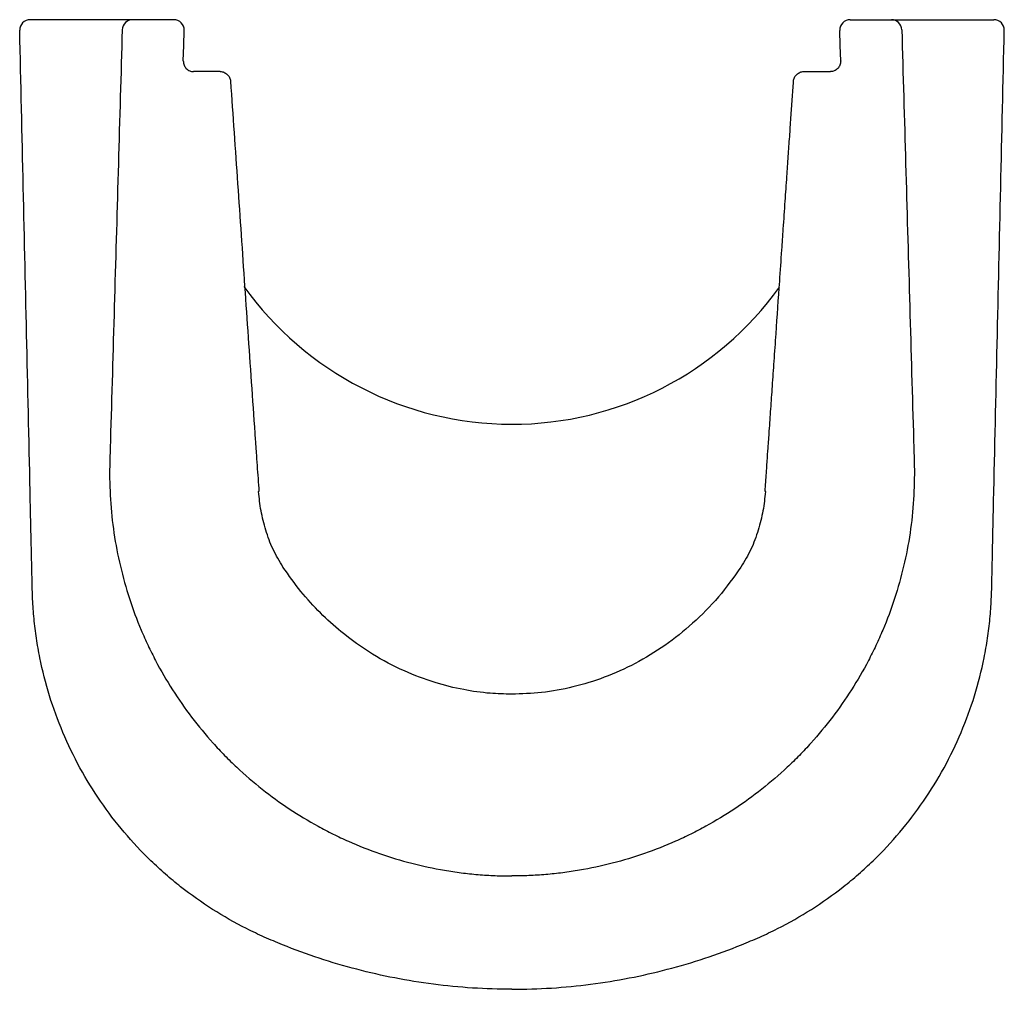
# Model space of a CAD drawing. Header units: millimetres. Extents: x 3884.056 to 3884.246, y 2486.839 to 2487.025.
import ezdxf

# ---------------------------------------------------------------- set-up
doc = ezdxf.new("R2010")
doc.units = ezdxf.units.MM
doc.layers.add('SANINDUSA', color=3, linetype='Continuous')

msp = doc.modelspace()

# ---------------------------------------------------------------- linework, layer by layer
at = {"layer": 'SANINDUSA'}
for p, q in [((3884.077766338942, 2487.025429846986), (3884.058006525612, 2487.025429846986)), ((3884.085715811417, 2487.025429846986), (3884.077766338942, 2487.025429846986)), ((3884.216080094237, 2487.025429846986), (3884.224029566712, 2487.025429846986)), ((3884.224029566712, 2487.025429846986), (3884.243789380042, 2487.025429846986)), ((3884.094634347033, 2487.015429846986), (3884.089521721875, 2487.015429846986)), ((3884.207161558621, 2487.015429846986), (3884.212274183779, 2487.015429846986)), ((3884.101962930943, 2486.934445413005), (3884.102118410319, 2486.934457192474)), ((3884.199832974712, 2486.934445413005), (3884.199677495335, 2486.934457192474))]:
    msp.add_line(p, q, dxfattribs=at)
at = {"layer": 'SANINDUSA', "flags": 128}
for points in [[(3884.087546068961, 2487.017486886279), (3884.087630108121, 2487.020431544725), (3884.087714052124, 2487.023372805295)], [(3884.214249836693, 2487.017486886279), (3884.214165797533, 2487.020431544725), (3884.21408185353, 2487.023372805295)]]:
    msp.add_lwpolyline(points, dxfattribs=at)
at = {"layer": 'SANINDUSA'}
for centre, radius, start, end in [((3884.058007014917, 2487.023430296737), 0.001999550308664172, 90.01402069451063, 181.3067995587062), ((3884.077766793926, 2487.023430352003), 0.001999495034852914, 90.01303763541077, 178.3704266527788), ((3884.085715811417, 2487.023429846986), 0.001999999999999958, 358.3648626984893, 90), ((3884.216080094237, 2487.023429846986), 0.001999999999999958, 90, 181.6351373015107), ((3884.224029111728, 2487.023430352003), 0.001999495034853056, 1.629573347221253, 89.98696236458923), ((3884.243789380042, 2487.023429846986), 0.002000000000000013, 358.7057677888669, 90), ((3884.243788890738, 2487.023430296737), 0.001999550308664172, 358.6932004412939, 89.98597930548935), ((3884.150897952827, 2487.01091768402), 0.06348783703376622, 215.5286018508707, 324.3019433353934)]:
    msp.add_arc(centre, radius, start, end, dxfattribs=at)
for points, knots in [([(3884.150897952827, 2486.838500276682), (3884.148358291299, 2486.838500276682), (3884.14582145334, 2486.838583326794), (3884.140753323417, 2486.838912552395), (3884.138235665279, 2486.839157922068), (3884.130742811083, 2486.840127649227), (3884.125821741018, 2486.841084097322), (3884.116129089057, 2486.843621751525), (3884.111356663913, 2486.845199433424), (3884.105484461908, 2486.847561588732), (3884.104312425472, 2486.848055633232), (3884.101998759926, 2486.849089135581), (3884.10085621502, 2486.849628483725), (3884.097479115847, 2486.851326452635), (3884.095296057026, 2486.852566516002), (3884.091063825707, 2486.855258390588), (3884.089014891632, 2486.85671057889), (3884.086043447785, 2486.859050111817), (3884.085069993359, 2486.859856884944), (3884.083635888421, 2486.86110828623), (3884.083161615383, 2486.861532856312), (3884.082226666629, 2486.862391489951), (3884.081765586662, 2486.862825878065), (3884.079491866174, 2486.865022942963), (3884.077774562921, 2486.866861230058), (3884.074535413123, 2486.870692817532), (3884.073013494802, 2486.872686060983), (3884.0701684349, 2486.876830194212), (3884.068845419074, 2486.878982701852), (3884.066405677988, 2486.883445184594), (3884.065308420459, 2486.885718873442), (3884.063352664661, 2486.890348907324), (3884.062495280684, 2486.892705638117), (3884.06101745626, 2486.897501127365), (3884.060396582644, 2486.899939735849), (3884.05964778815, 2486.903660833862), (3884.05942843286, 2486.904915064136), (3884.059055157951, 2486.90742578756), (3884.05890090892, 2486.908682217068), (3884.058656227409, 2486.911197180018), (3884.058566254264, 2486.912455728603), (3884.058448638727, 2486.914974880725), (3884.058418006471, 2486.916235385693), (3884.058380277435, 2486.918126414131), (3884.058369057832, 2486.918756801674), (3884.058343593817, 2486.920017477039), (3884.058328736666, 2486.920647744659), (3884.058285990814, 2486.922538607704), (3884.058257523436, 2486.923799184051), (3884.058172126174, 2486.927580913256), (3884.058115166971, 2486.930102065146), (3884.057830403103, 2486.942707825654), (3884.057146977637, 2486.972961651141), (3884.05646357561, 2487.003215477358), (3884.056007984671, 2487.023384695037)], [0, 0, 0, 0, 0.03124999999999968, 0.03124999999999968, 0.06249999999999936, 0.06249999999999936, 0.1249999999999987, 0.1249999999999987, 0.1874999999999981, 0.1874999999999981, 0.2031249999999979, 0.2031249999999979, 0.2187499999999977, 0.2187499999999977, 0.2499999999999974, 0.2499999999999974, 0.2812499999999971, 0.2812499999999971, 0.2968749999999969, 0.2968749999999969, 0.3046874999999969, 0.3046874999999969, 0.3124999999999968, 0.3124999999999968, 0.3437499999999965, 0.3437499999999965, 0.3749999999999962, 0.3749999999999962, 0.4062499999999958, 0.4062499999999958, 0.4374999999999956, 0.4374999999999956, 0.4687499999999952, 0.4687499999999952, 0.4999999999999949, 0.4999999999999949, 0.5156249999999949, 0.5156249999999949, 0.5312499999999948, 0.5312499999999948, 0.5468749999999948, 0.5468749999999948, 0.5624999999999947, 0.5624999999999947, 0.5703124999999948, 0.5703124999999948, 0.5781249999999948, 0.5781249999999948, 0.5937499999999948, 0.5937499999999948, 0.6249999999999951, 0.6249999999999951, 0.7499999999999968, 1, 1, 1, 1]), ([(3884.075768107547, 2487.023487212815), (3884.075272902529, 2487.006241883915), (3884.074777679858, 2486.988996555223), (3884.074034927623, 2486.963128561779), (3884.073787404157, 2486.954505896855), (3884.073508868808, 2486.944805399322), (3884.073474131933, 2486.943727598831), (3884.073406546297, 2486.941571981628), (3884.073375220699, 2486.940494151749), (3884.07331869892, 2486.937260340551), (3884.073362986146, 2486.935103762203), (3884.073635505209, 2486.930789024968), (3884.073861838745, 2486.928630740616), (3884.074503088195, 2486.924313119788), (3884.074913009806, 2486.922181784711), (3884.076401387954, 2486.915867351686), (3884.077738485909, 2486.911763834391), (3884.079843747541, 2486.906767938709), (3884.080286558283, 2486.905775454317), (3884.081216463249, 2486.903804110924), (3884.081702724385, 2486.902827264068), (3884.083215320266, 2486.899942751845), (3884.084299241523, 2486.898073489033), (3884.087769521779, 2486.892621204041), (3884.09037285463, 2486.88919258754), (3884.093998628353, 2486.885171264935), (3884.094742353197, 2486.884380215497), (3884.09626748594, 2486.882824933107), (3884.097048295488, 2486.882061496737), (3884.099425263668, 2486.879832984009), (3884.10106305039, 2486.878422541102), (3884.106132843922, 2486.874412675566), (3884.1097180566, 2486.872030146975), (3884.114461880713, 2486.869423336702), (3884.115423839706, 2486.868920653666), (3884.117374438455, 2486.867953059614), (3884.11836316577, 2486.867488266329), (3884.121341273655, 2486.866163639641), (3884.123351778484, 2486.865368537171), (3884.129457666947, 2486.86324393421), (3884.133627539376, 2486.86217554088), (3884.138962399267, 2486.861269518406), (3884.140035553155, 2486.861109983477), (3884.142194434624, 2486.860834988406), (3884.143280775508, 2486.860719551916), (3884.145452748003, 2486.860534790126), (3884.146539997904, 2486.86046522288), (3884.148172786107, 2486.860395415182), (3884.148717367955, 2486.860377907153), (3884.149534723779, 2486.860360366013), (3884.149943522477, 2486.860353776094), (3884.150352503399, 2486.860350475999), (3884.150625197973, 2486.860349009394), (3884.150763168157, 2486.860348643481), (3884.150897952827, 2486.860348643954)], [0, 0, 0, 0, 0.2500000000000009, 0.2500000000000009, 0.3750000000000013, 0.3750000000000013, 0.3906250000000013, 0.3906250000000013, 0.4062500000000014, 0.4062500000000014, 0.4375000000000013, 0.4375000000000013, 0.4687500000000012, 0.4687500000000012, 0.500000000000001, 0.500000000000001, 0.5625000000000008, 0.5625000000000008, 0.5781250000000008, 0.5781250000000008, 0.5937500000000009, 0.5937500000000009, 0.6250000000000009, 0.6250000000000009, 0.6875000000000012, 0.6875000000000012, 0.7031250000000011, 0.7031250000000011, 0.7187500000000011, 0.7187500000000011, 0.7500000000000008, 0.7500000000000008, 0.8125000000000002, 0.8125000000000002, 0.8281250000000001, 0.8281250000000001, 0.8437500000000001, 0.8437500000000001, 0.8750000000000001, 0.8750000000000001, 0.9375000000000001, 0.9375000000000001, 0.953125, 0.953125, 0.96875, 0.96875, 0.9843749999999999, 0.9843749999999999, 0.9921875, 0.9921875, 0.99609375, 0.998046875, 0.998046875, 1, 1, 1, 1]), ([(3884.226027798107, 2487.023487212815), (3884.226523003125, 2487.006241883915), (3884.227018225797, 2486.988996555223), (3884.227760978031, 2486.963128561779), (3884.228008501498, 2486.954505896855), (3884.228287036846, 2486.944805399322), (3884.228321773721, 2486.943727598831), (3884.228389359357, 2486.941571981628), (3884.228420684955, 2486.940494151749), (3884.228477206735, 2486.937260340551), (3884.228432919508, 2486.935103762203), (3884.228160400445, 2486.930789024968), (3884.22793406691, 2486.928630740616), (3884.227292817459, 2486.924313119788), (3884.226882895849, 2486.922181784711), (3884.2253945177, 2486.915867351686), (3884.224057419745, 2486.911763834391), (3884.221952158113, 2486.906767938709), (3884.221509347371, 2486.905775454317), (3884.220579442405, 2486.903804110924), (3884.220093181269, 2486.902827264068), (3884.218580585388, 2486.899942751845), (3884.217496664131, 2486.898073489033), (3884.214026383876, 2486.892621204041), (3884.211423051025, 2486.88919258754), (3884.207797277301, 2486.885171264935), (3884.207053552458, 2486.884380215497), (3884.205528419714, 2486.882824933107), (3884.204747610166, 2486.882061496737), (3884.202370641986, 2486.879832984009), (3884.200732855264, 2486.878422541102), (3884.195663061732, 2486.874412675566), (3884.192077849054, 2486.872030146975), (3884.187334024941, 2486.869423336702), (3884.186372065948, 2486.868920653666), (3884.1844214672, 2486.867953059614), (3884.183432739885, 2486.867488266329), (3884.180454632, 2486.866163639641), (3884.178444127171, 2486.865368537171), (3884.172338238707, 2486.86324393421), (3884.168168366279, 2486.86217554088), (3884.162833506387, 2486.861269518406), (3884.1617603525, 2486.861109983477), (3884.15960147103, 2486.860834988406), (3884.158515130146, 2486.860719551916), (3884.156343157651, 2486.860534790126), (3884.15525590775, 2486.86046522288), (3884.153623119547, 2486.860395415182), (3884.153078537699, 2486.860377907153), (3884.152261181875, 2486.860360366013), (3884.151852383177, 2486.860353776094), (3884.151443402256, 2486.860350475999), (3884.151170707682, 2486.860349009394), (3884.151032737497, 2486.860348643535), (3884.150897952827, 2486.860348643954)], [0, 0, 0, 0, 0.2500000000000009, 0.2500000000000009, 0.3750000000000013, 0.3750000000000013, 0.3906250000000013, 0.3906250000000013, 0.4062500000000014, 0.4062500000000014, 0.4375000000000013, 0.4375000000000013, 0.4687500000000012, 0.4687500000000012, 0.500000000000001, 0.500000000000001, 0.5625000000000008, 0.5625000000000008, 0.5781250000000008, 0.5781250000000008, 0.5937500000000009, 0.5937500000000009, 0.6250000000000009, 0.6250000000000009, 0.6875000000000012, 0.6875000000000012, 0.7031250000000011, 0.7031250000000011, 0.7187500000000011, 0.7187500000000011, 0.7500000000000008, 0.7500000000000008, 0.8125000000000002, 0.8125000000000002, 0.8281250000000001, 0.8281250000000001, 0.8437500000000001, 0.8437500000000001, 0.8750000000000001, 0.8750000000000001, 0.9375000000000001, 0.9375000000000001, 0.953125, 0.953125, 0.96875, 0.96875, 0.9843749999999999, 0.9843749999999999, 0.9921875, 0.9921875, 0.99609375, 0.998046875, 0.998046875, 1, 1, 1, 1]), ([(3884.150897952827, 2486.838500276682), (3884.153437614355, 2486.838500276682), (3884.155974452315, 2486.838583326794), (3884.161042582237, 2486.838912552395), (3884.163560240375, 2486.839157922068), (3884.171053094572, 2486.840127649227), (3884.175974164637, 2486.841084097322), (3884.185666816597, 2486.843621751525), (3884.190439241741, 2486.845199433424), (3884.196311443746, 2486.847561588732), (3884.197483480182, 2486.848055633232), (3884.199797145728, 2486.849089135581), (3884.200939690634, 2486.849628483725), (3884.204316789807, 2486.851326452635), (3884.206499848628, 2486.852566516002), (3884.210732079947, 2486.855258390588), (3884.212781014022, 2486.85671057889), (3884.215752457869, 2486.859050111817), (3884.216725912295, 2486.859856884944), (3884.218160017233, 2486.86110828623), (3884.218634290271, 2486.861532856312), (3884.219569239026, 2486.862391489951), (3884.220030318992, 2486.862825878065), (3884.22230403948, 2486.865022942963), (3884.224021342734, 2486.866861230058), (3884.227260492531, 2486.870692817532), (3884.228782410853, 2486.872686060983), (3884.231627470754, 2486.876830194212), (3884.232950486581, 2486.878982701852), (3884.235390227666, 2486.883445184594), (3884.236487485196, 2486.885718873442), (3884.238443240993, 2486.890348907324), (3884.23930062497, 2486.892705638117), (3884.240778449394, 2486.897501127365), (3884.24139932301, 2486.899939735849), (3884.242148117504, 2486.903660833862), (3884.242367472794, 2486.904915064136), (3884.242740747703, 2486.90742578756), (3884.242894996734, 2486.908682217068), (3884.243139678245, 2486.911197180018), (3884.24322965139, 2486.912455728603), (3884.243347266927, 2486.914974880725), (3884.243377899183, 2486.916235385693), (3884.243415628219, 2486.918126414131), (3884.243426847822, 2486.918756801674), (3884.243452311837, 2486.920017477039), (3884.243467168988, 2486.920647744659), (3884.243509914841, 2486.922538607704), (3884.243538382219, 2486.923799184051), (3884.24362377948, 2486.927580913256), (3884.243680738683, 2486.930102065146), (3884.243965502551, 2486.942707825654), (3884.244648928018, 2486.972961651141), (3884.245332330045, 2487.003215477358), (3884.245787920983, 2487.023384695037)], [0, 0, 0, 0, 0.031249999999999, 0.031249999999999, 0.062499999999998, 0.062499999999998, 0.124999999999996, 0.124999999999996, 0.1874999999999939, 0.1874999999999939, 0.2031249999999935, 0.2031249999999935, 0.2187499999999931, 0.2187499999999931, 0.2499999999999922, 0.2499999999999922, 0.2812499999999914, 0.2812499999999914, 0.2968749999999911, 0.2968749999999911, 0.304687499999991, 0.304687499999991, 0.3124999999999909, 0.3124999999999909, 0.3437499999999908, 0.3437499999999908, 0.3749999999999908, 0.3749999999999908, 0.4062499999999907, 0.4062499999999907, 0.4374999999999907, 0.4374999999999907, 0.4687499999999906, 0.4687499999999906, 0.4999999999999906, 0.4999999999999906, 0.5156249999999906, 0.5156249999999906, 0.5312499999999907, 0.5312499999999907, 0.5468749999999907, 0.5468749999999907, 0.5624999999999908, 0.5624999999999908, 0.5703124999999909, 0.5703124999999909, 0.5781249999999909, 0.5781249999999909, 0.5937499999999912, 0.5937499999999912, 0.6249999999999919, 0.6249999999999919, 0.7499999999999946, 1, 1, 1, 1]), ([(3884.087546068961, 2487.017486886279), (3884.087542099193, 2487.017347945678), (3884.087552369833, 2487.017211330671), (3884.087599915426, 2487.016942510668), (3884.087637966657, 2487.016808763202), (3884.08773835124, 2487.016556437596), (3884.087800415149, 2487.016437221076), (3884.087947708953, 2487.016212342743), (3884.088032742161, 2487.016107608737), (3884.088310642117, 2487.015827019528), (3884.088532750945, 2487.015678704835), (3884.088888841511, 2487.01553064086), (3884.08901340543, 2487.015492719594), (3884.089265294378, 2487.015442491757), (3884.089392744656, 2487.015429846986), (3884.089521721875, 2487.015429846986)], [0, 0, 0, 0, 0.1249999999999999, 0.1249999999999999, 0.2499999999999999, 0.2499999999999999, 0.3749999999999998, 0.3749999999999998, 0.4999999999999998, 0.4999999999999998, 0.7499999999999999, 0.7499999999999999, 0.8749999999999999, 0.8749999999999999, 1, 1, 1, 1]), ([(3884.214249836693, 2487.017486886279), (3884.214253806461, 2487.017347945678), (3884.214243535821, 2487.017211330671), (3884.214195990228, 2487.016942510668), (3884.214157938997, 2487.016808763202), (3884.214057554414, 2487.016556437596), (3884.213995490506, 2487.016437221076), (3884.213848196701, 2487.016212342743), (3884.213763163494, 2487.016107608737), (3884.213485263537, 2487.015827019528), (3884.21326315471, 2487.015678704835), (3884.212907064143, 2487.01553064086), (3884.212782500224, 2487.015492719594), (3884.212530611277, 2487.015442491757), (3884.212403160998, 2487.015429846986), (3884.212274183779, 2487.015429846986)], [0, 0, 0, 0, 0.1250000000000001, 0.1250000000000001, 0.2500000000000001, 0.2500000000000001, 0.3750000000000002, 0.3750000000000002, 0.5000000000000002, 0.5000000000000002, 0.7500000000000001, 0.7500000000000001, 0.875, 0.875, 1, 1, 1, 1]), ([(3884.094639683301, 2487.015429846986), (3884.094889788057, 2487.015429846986), (3884.095139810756, 2487.015382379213), (3884.095605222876, 2487.015199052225), (3884.0958204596, 2487.015063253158), (3884.096186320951, 2487.0147221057), (3884.096336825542, 2487.014516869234), (3884.096552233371, 2487.014065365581), (3884.096617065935, 2487.013819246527), (3884.096634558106, 2487.013569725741)], [0, 0, 0, 0, 0.25, 0.25, 0.5, 0.5, 0.75, 0.75, 1, 1, 1, 1]), ([(3884.205161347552, 2487.013569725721), (3884.20517883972, 2487.013819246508), (3884.205243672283, 2487.014065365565), (3884.205459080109, 2487.014516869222), (3884.2056095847, 2487.01472210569), (3884.205975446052, 2487.015063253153), (3884.206190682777, 2487.015199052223), (3884.206656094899, 2487.015382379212), (3884.206906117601, 2487.015429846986), (3884.207156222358, 2487.015429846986)], [0, 0, 0, 0, 0.25, 0.25, 0.5, 0.5, 0.75, 0.75, 1, 1, 1, 1]), ([(3884.096634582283, 2487.013569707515), (3884.097093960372, 2487.006980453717), (3884.097550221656, 2487.000395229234), (3884.098460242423, 2486.987229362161), (3884.098913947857, 2486.980649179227), (3884.099822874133, 2486.967481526), (3884.100278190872, 2486.960892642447), (3884.100963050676, 2486.951019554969), (3884.101191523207, 2486.947731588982), (3884.101448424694, 2486.944041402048), (3884.101476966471, 2486.943631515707), (3884.101534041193, 2486.942812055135), (3884.101562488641, 2486.942403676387), (3884.101648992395, 2486.941162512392), (3884.101707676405, 2486.940321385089), (3884.101883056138, 2486.937811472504), (3884.10200042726, 2486.936136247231), (3884.102118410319, 2486.934457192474)], [0, 0, 0, 0, 0.2500000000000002, 0.2500000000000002, 0.5000000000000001, 0.5000000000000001, 0.7500000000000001, 0.7500000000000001, 0.875, 0.875, 0.890625, 0.890625, 0.90625, 0.90625, 0.9375, 0.9375, 1, 1, 1, 1]), ([(3884.199677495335, 2486.934457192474), (3884.199704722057, 2486.934844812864), (3884.199759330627, 2486.935622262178), (3884.199841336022, 2486.936791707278), (3884.199923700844, 2486.937967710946), (3884.200006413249, 2486.939150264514), (3884.200120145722, 2486.940778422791), (3884.2002822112, 2486.943103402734), (3884.200515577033, 2486.946455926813), (3884.200791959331, 2486.950431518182), (3884.201103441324, 2486.954919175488), (3884.20143814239, 2486.959749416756), (3884.201904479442, 2486.966489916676), (3884.202398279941, 2486.97364126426), (3884.202863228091, 2486.980379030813), (3884.203218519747, 2486.985528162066), (3884.203544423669, 2486.990248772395), (3884.203866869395, 2486.994915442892), (3884.204153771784, 2486.99906227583), (3884.204415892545, 2487.002845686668), (3884.204670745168, 2487.006518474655), (3884.204918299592, 2487.010080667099), (3884.205081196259, 2487.012419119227), (3884.205161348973, 2487.013569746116)], [0, 0, 0, 0, 0.01466755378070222, 0.02941867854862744, 0.04425404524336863, 0.05917431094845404, 0.07418011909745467, 0.1058942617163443, 0.1472307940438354, 0.2011965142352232, 0.2565620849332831, 0.3173772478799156, 0.3844194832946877, 0.5123637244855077, 0.5889207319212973, 0.6402605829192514, 0.707858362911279, 0.7680831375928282, 0.8173010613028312, 0.8650973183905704, 0.9114761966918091, 0.9564421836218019, 1, 1, 1, 1]), ([(3884.106758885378, 2486.919898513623), (3884.106082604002, 2486.921029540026), (3884.10472858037, 2486.92329403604), (3884.103388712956, 2486.926980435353), (3884.102452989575, 2486.930704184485), (3884.102179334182, 2486.933215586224), (3884.10204470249, 2486.934451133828)], [0, 0, 0, 0, 0.2550593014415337, 0.5106695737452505, 0.7592615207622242, 1, 1, 1, 1]), ([(3884.199751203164, 2486.934451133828), (3884.199616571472, 2486.933215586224), (3884.199342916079, 2486.930704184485), (3884.198407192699, 2486.926980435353), (3884.197067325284, 2486.92329403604), (3884.195713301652, 2486.921029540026), (3884.195037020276, 2486.919898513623)], [0, 0, 0, 0, 0.2407384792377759, 0.4893304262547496, 0.7449406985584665, 1, 1, 1, 1]), ([(3884.150840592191, 2486.895400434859), (3884.149451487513, 2486.89542836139), (3884.146348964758, 2486.895504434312), (3884.14138737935, 2486.896218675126), (3884.135827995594, 2486.897594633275), (3884.12990241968, 2486.899834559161), (3884.123778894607, 2486.903075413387), (3884.118409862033, 2486.906918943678), (3884.113869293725, 2486.911059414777), (3884.11008439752, 2486.915191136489), (3884.107880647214, 2486.918310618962), (3884.10675888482, 2486.919898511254)], [0.007142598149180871, 0.007142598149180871, 0.007142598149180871, 0.007142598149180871, 0.08571304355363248, 0.1826825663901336, 0.2902591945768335, 0.4097901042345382, 0.5412564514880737, 0.6828062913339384, 0.7837623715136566, 0.8899297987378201, 1, 1, 1, 1]), ([(3884.195037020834, 2486.919898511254), (3884.193632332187, 2486.917939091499), (3884.190846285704, 2486.914052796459), (3884.185864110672, 2486.909022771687), (3884.180482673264, 2486.904719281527), (3884.174747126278, 2486.9012338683), (3884.168790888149, 2486.898551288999), (3884.162725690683, 2486.896696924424), (3884.15673408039, 2486.895581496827), (3884.152763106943, 2486.895455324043), (3884.150840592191, 2486.895400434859)], [0, 0, 0, 0, 0.13645798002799, 0.2706494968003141, 0.4004239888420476, 0.5272689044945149, 0.6510554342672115, 0.770403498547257, 0.886308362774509, 0.9950215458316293, 0.9950215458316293, 0.9950215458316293, 0.9950215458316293])]:
    msp.add_open_spline(points, degree=3, knots=knots, dxfattribs=at)

doc.saveas('drawing.dxf')
